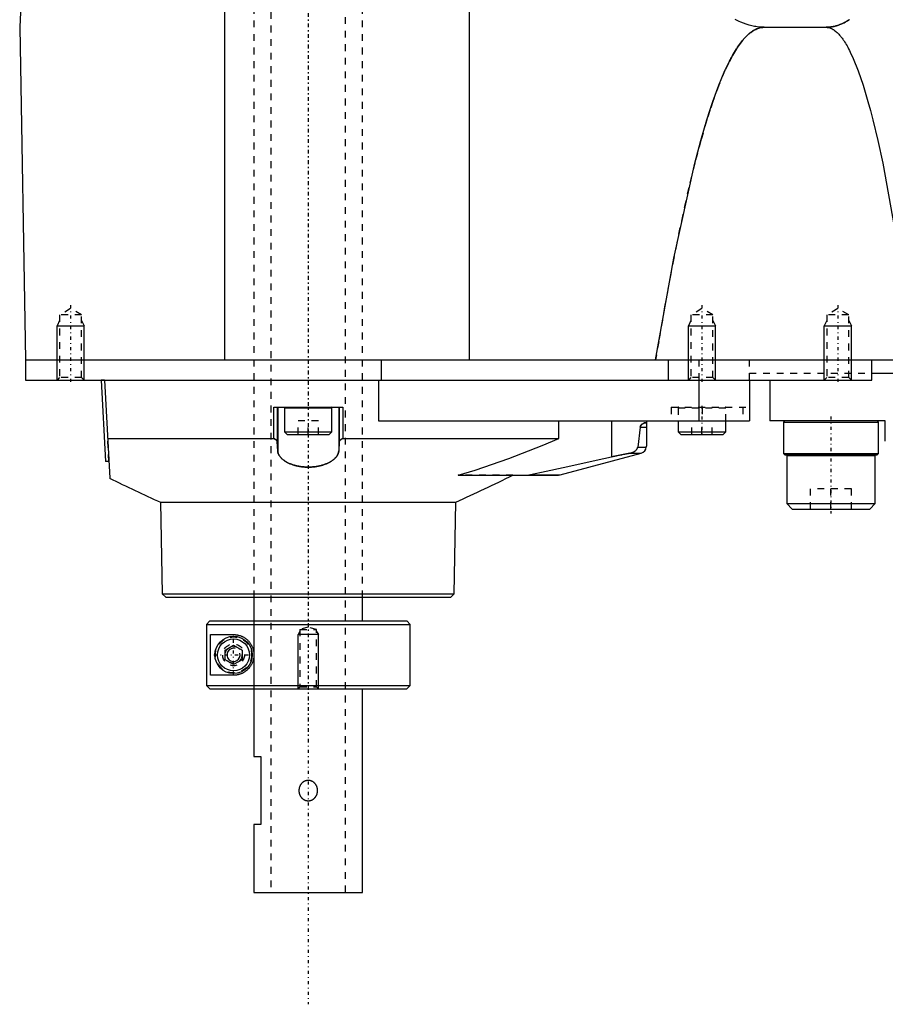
# Model space of a CAD drawing. Extents: x -392 to 171, y -1 to 595.
# Tile 1 of 5: x -392 to -265, y 108 to 253. Entities that reach past the tile are written whole.
import ezdxf

# ---------------------------------------------------------------- set-up
doc = ezdxf.new("R2010")
doc.units = 0
doc.linetypes.add('CENTER', pattern=[1.5, 0.45, -0.5, 0.05, -0.5])
doc.linetypes.add('DASHED', pattern=[2, 1, -1])
for name, color, linetype in [('AM_0', 7, 'CONTINUOUS'), ('AM_10', 7, 'CONTINUOUS'), ('AM_3', 7, 'DASHED'), ('AM_7', 7, 'CENTER')]:
    doc.layers.add(name, color=color, linetype=linetype)

msp = doc.modelspace()

# ---------------------------------------------------------------- linework, layer by layer
at = {"layer": 'AM_0', "color": 7, "linetype": 'CONTINUOUS'}
for p, q in [((-326.23, 202.5), (-326.23, 373.93)), ((-362.3, 202.5), (-362.3, 343.66)), ((-389.28, 312.91), (-392.5, 251.5)), ((-392.5, 251.5), (-391.64, 202.5)), ((-282.83, 251.5), (-273.73, 251.5)), ((-391.64, 202.5), (-391.64, 199.5)), ((-391.64, 202.5), (-169, 202.5)), ((-339.22, 199.5), (-339.22, 202.5)), ((-297, 202.5), (-297, 199.5)), ((-267, 199.5), (-267, 202.5)), ((-267, 200.5), (-263.7, 200.5)), ((-391.64, 199.5), (-267, 199.5)), ((-383, 199.5), (-383.01, 199.51)), ((-380, 199.5), (-380.5, 199.47)), ((-380.5, 199.47), (-379.87, 187.49)), ((-380, 199.5), (-379.24, 185.05)), ((-339.65, 199.5), (-339.65, 193.5)), ((-292.45, 199.5), (-292.45, 193.5)), ((-285, 199.5), (-285, 193.5)), ((-282, 199.5), (-282, 193.5)), ((-355.09, 190.89), (-355.09, 195.5)), ((-355.09, 195.5), (-344.91, 195.5)), ((-354.57, 195.5), (-354.57, 190.4)), ((-354.5, 195.5), (-354.5, 189.07)), ((-353.5, 195.4), (-353.5, 191.9)), ((-353.5, 195.4), (-346.5, 195.4)), ((-346.5, 191.9), (-346.5, 195.4)), ((-345.5, 195.5), (-345.5, 189.07)), ((-345.43, 195.5), (-345.43, 190.4)), ((-344.91, 195.5), (-344.91, 190.89)), ((-339.65, 193.5), (-285, 193.5)), ((-313.1, 190.89), (-313.1, 193.5)), ((-305.34, 193.5), (-305.34, 188.2)), ((-300.19, 193.5), (-300.19, 189.77)), ((-295.5, 193.5), (-295.5, 191.9)), ((-288.5, 191.9), (-288.5, 193.5)), ((-265, 193.5), (-282, 193.5)), ((-279.8, 193.5), (-280, 193.3)), ((-280, 193.3), (-280, 188.7)), ((-280, 193.3), (-266, 193.3)), ((-266, 193.3), (-266.2, 193.5)), ((-266, 188.7), (-266, 193.3)), ((-265, 190.5), (-265, 193.5)), ((-353.5, 191.9), (-353.1, 191.5)), ((-353.5, 191.9), (-346.5, 191.9)), ((-346.9, 191.5), (-346.5, 191.9)), ((-301.1, 192.57), (-301.47, 189.63)), ((-301.1, 192.57), (-300.19, 192.57)), ((-295.5, 191.9), (-295.1, 191.5)), ((-295.5, 191.9), (-288.5, 191.9)), ((-288.9, 191.5), (-288.5, 191.9)), ((-379.55, 190.89), (-355.09, 190.89)), ((-354.5, 189.07), (-354.57, 190.4)), ((-353.1, 191.5), (-346.9, 191.5)), ((-345.43, 190.4), (-345.5, 189.07)), ((-344.91, 190.89), (-313.1, 190.89)), ((-295.1, 191.5), (-288.9, 191.5)), ((-312.87, 185.54), (-300.94, 188.73)), ((-302.63, 188.73), (-305.34, 188.2)), ((-302.63, 188.73), (-300.94, 188.73)), ((-301.47, 189.63), (-300.2, 189.63)), ((-300.2, 189.63), (-300.19, 189.77)), ((-280, 188.7), (-279.8, 188.5)), ((-280, 188.7), (-266, 188.7)), ((-266.2, 188.5), (-266, 188.7)), ((-379.37, 187.52), (-379.87, 187.49)), ((-279.8, 188.5), (-266.2, 188.5)), ((-279.4, 188.5), (-279.5, 188.4)), ((-279.5, 188.4), (-279.5, 181.3)), ((-279.5, 188.4), (-266.5, 188.4)), ((-266.5, 188.4), (-266.6, 188.5)), ((-266.5, 181.3), (-266.5, 188.4)), ((-327.92, 185.5), (-313.13, 185.5)), ((-317.83, 185.5), (-317.5, 185.54)), ((-317.5, 185.54), (-312.87, 185.54)), ((-313.13, 185.5), (-312.87, 185.54)), ((-371.74, 181.5), (-371.51, 168)), ((-371.74, 181.5), (-328.26, 181.5)), ((-328.49, 168), (-328.26, 181.5)), ((-279.5, 181.3), (-278.7, 180.5)), ((-279.5, 181.3), (-266.5, 181.3)), ((-278.7, 180.5), (-267.3, 180.5)), ((-267.3, 180.5), (-266.5, 181.3)), ((-371.51, 168), (-371, 167.5)), ((-371.51, 168), (-328.49, 168)), ((-371, 167.5), (-329, 167.5)), ((-358, 167.5), (-358, 164)), ((-342, 164), (-342, 167.5)), ((-329, 167.5), (-328.49, 168)), ((-364.48, 164), (-364.98, 163.5)), ((-364.48, 164), (-335.5, 164)), ((-335, 163.5), (-335.5, 164)), ((-364.98, 163.5), (-335, 163.5)), ((-364.98, 163.5), (-364.98, 154.5)), ((-335, 154.5), (-335, 163.5)), ((-364.39, 162), (-361, 162)), ((-364.39, 156), (-364.39, 162)), ((-362.25, 159.72), (-361, 160.44)), ((-362.25, 158.28), (-362.25, 159.72)), ((-361, 160.44), (-359.75, 159.72)), ((-359.75, 159.72), (-359.75, 158.28)), ((-361, 157.56), (-362.25, 158.28)), ((-359.75, 158.28), (-361, 157.56)), ((-361, 156), (-364.39, 156)), ((-364.98, 154.5), (-335, 154.5)), ((-364.48, 154), (-364.98, 154.5)), ((-364.48, 154), (-335.5, 154)), ((-358, 154), (-358, 144)), ((-342, 124), (-342, 154)), ((-335.5, 154), (-335, 154.5)), ((-358, 144), (-357, 144)), ((-357, 144), (-357, 134)), ((-358, 134), (-358, 124)), ((-357, 134), (-358, 134)), ((-358, 124), (-342, 124))]:
    msp.add_line(p, q, dxfattribs=at)
for points in [[(-282.83, 251.5, 0), (-283.03, 251.5, 0), (-283.44, 251.52, 0), (-283.85, 251.57, 0), (-284.05, 251.6, 0), (-284.26, 251.63, 0), (-284.66, 251.71, 0), (-285.07, 251.82, 0), (-285.48, 251.95, 0), (-285.89, 252.09, 0), (-286.3, 252.26, 0), (-286.5, 252.36, 0), (-286.7, 252.45, 0), (-287.11, 252.67, 0)], [(-270.25, 252.66, 0), (-270.33, 252.6, 0), (-270.41, 252.55, 0), (-270.58, 252.45, 0), (-270.74, 252.36, 0), (-270.82, 252.31, 0), (-270.9, 252.27, 0), (-271.06, 252.18, 0), (-271.22, 252.1, 0), (-271.3, 252.06, 0), (-271.38, 252.03, 0), (-271.55, 251.96, 0), (-271.71, 251.89, 0), (-271.87, 251.83, 0), (-272.03, 251.78, 0), (-272.19, 251.73, 0), (-272.27, 251.7, 0), (-272.36, 251.68, 0), (-272.52, 251.64, 0), (-272.68, 251.61, 0), (-272.84, 251.58, 0), (-273, 251.55, 0), (-273.16, 251.53, 0), (-273.24, 251.52, 0), (-273.33, 251.52, 0), (-273.49, 251.51, 0), (-273.65, 251.5, 0), (-273.73, 251.5, 0)], [(-298.83, 202.5, 0), (-296.17, 217.46, 0), (-293.06, 231.49, 0), (-292.17, 234.82, 0), (-291.28, 237.84, 0), (-290.84, 239.24, 0), (-290.39, 240.57, 0), (-289.51, 242.99, 0), (-288.62, 245.11, 0), (-288.1, 246.2, 0), (-287.95, 246.5, 0), (-287.8, 246.78, 0), (-287.73, 246.92, 0), (-287.65, 247.06, 0), (-287.5, 247.33, 0), (-287.36, 247.59, 0), (-287.21, 247.84, 0), (-287.06, 248.08, 0), (-286.91, 248.32, 0), (-286.84, 248.43, 0), (-286.76, 248.55, 0), (-286.61, 248.77, 0), (-286.47, 248.98, 0), (-286.32, 249.18, 0), (-286.17, 249.37, 0), (-286.02, 249.56, 0), (-285.95, 249.65, 0), (-285.87, 249.73, 0), (-285.72, 249.9, 0), (-285.58, 250.06, 0), (-285.5, 250.14, 0), (-285.43, 250.21, 0), (-285.28, 250.36, 0), (-285.13, 250.49, 0), (-285.06, 250.55, 0), (-284.98, 250.62, 0), (-284.83, 250.73, 0), (-284.68, 250.84, 0), (-284.54, 250.94, 0), (-284.39, 251.04, 0), (-284.24, 251.12, 0), (-284.17, 251.16, 0), (-284.09, 251.2, 0), (-283.94, 251.26, 0), (-283.79, 251.32, 0), (-283.65, 251.37, 0), (-283.5, 251.41, 0), (-283.35, 251.45, 0), (-283.28, 251.46, 0), (-283.2, 251.47, 0), (-283.05, 251.49, 0), (-282.9, 251.5, 0), (-282.83, 251.5, 0)], [(-273.73, 251.5, 0), (-273.67, 251.5, 0), (-273.55, 251.49, 0), (-273.43, 251.47, 0), (-273.37, 251.46, 0), (-273.31, 251.45, 0), (-273.19, 251.41, 0), (-273.06, 251.37, 0), (-272.94, 251.32, 0), (-272.82, 251.26, 0), (-272.7, 251.2, 0), (-272.64, 251.16, 0), (-272.58, 251.12, 0), (-272.46, 251.04, 0), (-272.34, 250.94, 0), (-272.22, 250.84, 0), (-272.1, 250.73, 0), (-271.97, 250.62, 0), (-271.91, 250.55, 0), (-271.85, 250.49, 0), (-271.73, 250.35, 0), (-271.61, 250.21, 0), (-271.55, 250.14, 0), (-271.49, 250.06, 0), (-271.37, 249.9, 0), (-271.25, 249.73, 0), (-271.19, 249.64, 0), (-271.13, 249.56, 0), (-271.01, 249.37, 0), (-270.88, 249.18, 0), (-270.76, 248.97, 0), (-270.64, 248.76, 0), (-270.52, 248.55, 0), (-270.46, 248.43, 0), (-270.4, 248.32, 0), (-270.28, 248.08, 0), (-270.16, 247.84, 0), (-269.73, 246.92, 0), (-269.01, 245.1, 0), (-268.28, 242.98, 0), (-267.56, 240.56, 0), (-267.2, 239.24, 0), (-266.83, 237.84, 0), (-266.11, 234.81, 0), (-265.38, 231.48, 0), (-262.85, 217.46, 0)], [(-301.1, 192.57, 0), (-301.1, 192.57, 0), (-301.1, 192.58, 0), (-301.1, 192.58, 0), (-301.1, 192.58, 0), (-301.1, 192.58, 0), (-301.1, 192.59, 0), (-301.1, 192.59, 0), (-301.1, 192.59, 0), (-301.09, 192.6, 0), (-301.09, 192.6, 0), (-301.09, 192.6, 0), (-301.09, 192.6, 0), (-301.09, 192.61, 0), (-301.09, 192.61, 0), (-301.09, 192.61, 0), (-301.09, 192.62, 0), (-301.09, 192.62, 0), (-301.09, 192.62, 0), (-301.09, 192.62, 0), (-301.09, 192.63, 0), (-301.09, 192.63, 0), (-301.09, 192.63, 0), (-301.08, 192.64, 0), (-301.08, 192.66, 0), (-301.07, 192.68, 0), (-301.07, 192.7, 0), (-301.06, 192.71, 0), (-301.05, 192.73, 0), (-301.05, 192.74, 0), (-301.05, 192.74, 0), (-301.04, 192.76, 0), (-301.03, 192.77, 0), (-301.02, 192.79, 0), (-301.01, 192.8, 0), (-301.01, 192.81, 0), (-301, 192.82, 0), (-301, 192.83, 0), (-300.99, 192.84, 0), (-300.98, 192.85, 0), (-300.97, 192.86, 0), (-300.97, 192.86, 0), (-300.96, 192.88, 0), (-300.95, 192.89, 0), (-300.94, 192.9, 0), (-300.94, 192.9, 0), (-300.93, 192.91, 0), (-300.92, 192.93, 0), (-300.91, 192.94, 0), (-300.9, 192.95, 0), (-300.88, 192.96, 0), (-300.88, 192.96, 0), (-300.87, 192.97, 0), (-300.86, 192.98, 0), (-300.85, 192.99, 0), (-300.8, 193.03, 0), (-300.72, 193.08, 0), (-300.64, 193.12, 0), (-300.56, 193.16, 0), (-300.53, 193.17, 0), (-300.49, 193.19, 0), (-300.42, 193.2, 0), (-300.37, 193.22, 0), (-300.32, 193.22, 0), (-300.28, 193.22, 0), (-300.24, 193.21, 0), (-300.23, 193.2, 0), (-300.22, 193.19, 0), (-300.2, 193.17, 0), (-300.19, 193.13, 0), (-300.19, 193.11, 0)], [(-354.57, 190.4, 0), (-354.57, 190.42, 0), (-354.58, 190.45, 0), (-354.58, 190.48, 0), (-354.59, 190.49, 0), (-354.6, 190.51, 0), (-354.61, 190.54, 0), (-354.63, 190.57, 0), (-354.65, 190.6, 0), (-354.67, 190.63, 0), (-354.7, 190.66, 0), (-354.71, 190.67, 0), (-354.73, 190.69, 0), (-354.76, 190.71, 0), (-354.8, 190.74, 0), (-354.83, 190.77, 0), (-354.87, 190.79, 0), (-354.92, 190.82, 0), (-354.94, 190.83, 0), (-354.97, 190.84, 0), (-355.01, 190.86, 0), (-355.07, 190.88, 0), (-355.09, 190.89, 0)], [(-344.91, 190.89, 0), (-344.93, 190.88, 0), (-344.99, 190.86, 0), (-345.04, 190.84, 0), (-345.06, 190.83, 0), (-345.08, 190.82, 0), (-345.12, 190.79, 0), (-345.17, 190.77, 0), (-345.2, 190.74, 0), (-345.24, 190.71, 0), (-345.27, 190.69, 0), (-345.29, 190.67, 0), (-345.3, 190.66, 0), (-345.33, 190.63, 0), (-345.35, 190.6, 0), (-345.37, 190.57, 0), (-345.39, 190.54, 0), (-345.4, 190.51, 0), (-345.41, 190.49, 0), (-345.42, 190.48, 0), (-345.42, 190.45, 0), (-345.43, 190.42, 0), (-345.43, 190.4, 0)], [(-327.92, 185.5, 0), (-325.41, 186.24, 0), (-320.43, 187.93, 0), (-315.52, 189.86, 0), (-313.1, 190.89, 0)], [(-345.5, 189.07, 0), (-345.5, 189.03, 0), (-345.51, 188.97, 0), (-345.52, 188.91, 0), (-345.53, 188.87, 0), (-345.53, 188.84, 0), (-345.55, 188.78, 0), (-345.57, 188.71, 0), (-345.59, 188.65, 0), (-345.62, 188.59, 0), (-345.65, 188.52, 0), (-345.67, 188.49, 0), (-345.68, 188.46, 0), (-345.72, 188.4, 0), (-345.76, 188.33, 0), (-345.8, 188.27, 0), (-345.85, 188.21, 0), (-345.9, 188.15, 0), (-345.92, 188.12, 0), (-345.95, 188.09, 0), (-346.01, 188.03, 0), (-346.06, 187.97, 0), (-346.09, 187.94, 0), (-346.13, 187.91, 0), (-346.19, 187.85, 0), (-346.26, 187.79, 0), (-346.29, 187.77, 0), (-346.33, 187.74, 0), (-346.4, 187.68, 0), (-346.48, 187.63, 0), (-346.56, 187.57, 0), (-346.65, 187.52, 0), (-346.73, 187.47, 0), (-346.78, 187.44, 0), (-346.82, 187.42, 0), (-346.91, 187.37, 0), (-347.01, 187.32, 0), (-347.1, 187.27, 0), (-347.21, 187.22, 0), (-347.31, 187.18, 0), (-347.36, 187.16, 0), (-347.41, 187.14, 0), (-347.52, 187.09, 0), (-347.63, 187.05, 0), (-347.75, 187.02, 0), (-347.86, 186.98, 0), (-347.98, 186.95, 0), (-348.04, 186.93, 0), (-348.1, 186.91, 0), (-348.22, 186.88, 0), (-348.34, 186.85, 0), (-348.47, 186.83, 0), (-348.6, 186.8, 0), (-348.72, 186.78, 0), (-348.79, 186.77, 0), (-348.85, 186.76, 0), (-348.99, 186.74, 0), (-349.12, 186.72, 0), (-349.25, 186.71, 0), (-349.39, 186.7, 0), (-349.52, 186.69, 0), (-349.59, 186.68, 0), (-349.66, 186.68, 0), (-349.79, 186.67, 0), (-349.93, 186.67, 0), (-350, 186.67, 0), (-350.07, 186.67, 0), (-350.2, 186.67, 0), (-350.34, 186.68, 0), (-350.41, 186.68, 0), (-350.48, 186.69, 0), (-350.61, 186.7, 0), (-350.75, 186.71, 0), (-350.88, 186.72, 0), (-351.01, 186.74, 0), (-351.15, 186.76, 0), (-351.21, 186.77, 0), (-351.28, 186.78, 0), (-351.4, 186.8, 0), (-351.53, 186.82, 0), (-351.66, 186.85, 0), (-351.78, 186.88, 0), (-351.9, 186.91, 0), (-351.96, 186.93, 0), (-352.02, 186.95, 0), (-352.14, 186.98, 0), (-352.25, 187.02, 0), (-352.37, 187.05, 0), (-352.48, 187.09, 0), (-352.59, 187.14, 0), (-352.64, 187.16, 0), (-352.69, 187.18, 0), (-352.79, 187.22, 0), (-352.89, 187.27, 0), (-352.99, 187.32, 0), (-353.09, 187.37, 0), (-353.18, 187.42, 0), (-353.22, 187.44, 0), (-353.27, 187.47, 0), (-353.35, 187.52, 0), (-353.44, 187.57, 0), (-353.52, 187.63, 0), (-353.6, 187.68, 0), (-353.67, 187.74, 0), (-353.71, 187.77, 0), (-353.74, 187.79, 0), (-353.81, 187.85, 0), (-353.87, 187.91, 0), (-353.91, 187.94, 0), (-353.94, 187.97, 0), (-353.99, 188.03, 0), (-354.05, 188.09, 0), (-354.08, 188.12, 0), (-354.1, 188.15, 0), (-354.15, 188.21, 0), (-354.2, 188.27, 0), (-354.24, 188.33, 0), (-354.28, 188.4, 0), (-354.32, 188.46, 0), (-354.33, 188.49, 0), (-354.35, 188.52, 0), (-354.38, 188.59, 0), (-354.41, 188.65, 0), (-354.43, 188.71, 0), (-354.45, 188.78, 0), (-354.47, 188.84, 0), (-354.47, 188.87, 0), (-354.48, 188.91, 0), (-354.49, 188.97, 0), (-354.5, 189.03, 0), (-354.5, 189.07, 0)], [(-302.63, 188.73, 0), (-302.58, 188.74, 0), (-302.47, 188.77, 0), (-302.37, 188.8, 0), (-302.32, 188.81, 0), (-302.27, 188.83, 0), (-302.18, 188.87, 0), (-302.1, 188.91, 0), (-302.01, 188.95, 0), (-301.94, 189, 0), (-301.87, 189.04, 0), (-301.83, 189.07, 0), (-301.8, 189.09, 0), (-301.74, 189.15, 0), (-301.69, 189.2, 0), (-301.64, 189.26, 0), (-301.61, 189.29, 0), (-301.6, 189.3, 0), (-301.6, 189.31, 0), (-301.59, 189.31, 0), (-301.59, 189.32, 0), (-301.58, 189.33, 0), (-301.58, 189.34, 0), (-301.57, 189.35, 0), (-301.56, 189.36, 0), (-301.56, 189.37, 0), (-301.55, 189.37, 0), (-301.55, 189.38, 0), (-301.55, 189.39, 0), (-301.54, 189.4, 0), (-301.54, 189.4, 0), (-301.54, 189.41, 0), (-301.53, 189.42, 0), (-301.52, 189.43, 0), (-301.52, 189.44, 0), (-301.52, 189.44, 0), (-301.51, 189.45, 0), (-301.51, 189.47, 0), (-301.5, 189.48, 0), (-301.5, 189.49, 0), (-301.5, 189.5, 0), (-301.49, 189.51, 0), (-301.49, 189.51, 0), (-301.49, 189.53, 0), (-301.48, 189.54, 0), (-301.48, 189.55, 0), (-301.48, 189.57, 0), (-301.47, 189.58, 0), (-301.47, 189.59, 0), (-301.47, 189.59, 0), (-301.47, 189.61, 0), (-301.47, 189.62, 0), (-301.47, 189.63, 0)], [(-317.5, 185.54, 0), (-315.65, 185.91, 0), (-311.77, 186.75, 0), (-307.57, 187.69, 0), (-305.34, 188.2, 0)], [(-361, 162, 0), (-360.97, 162, 0), (-360.9, 162, 0), (-360.83, 162, 0), (-360.8, 161.99, 0), (-360.76, 161.99, 0), (-360.69, 161.98, 0), (-360.62, 161.98, 0), (-360.55, 161.97, 0), (-360.47, 161.95, 0), (-360.4, 161.94, 0), (-360.36, 161.93, 0), (-360.33, 161.92, 0), (-360.25, 161.91, 0), (-360.18, 161.88, 0), (-360.1, 161.86, 0), (-360.03, 161.84, 0), (-359.95, 161.81, 0), (-359.92, 161.8, 0), (-359.88, 161.78, 0), (-359.8, 161.75, 0), (-359.73, 161.72, 0), (-359.69, 161.7, 0), (-359.65, 161.68, 0), (-359.58, 161.64, 0), (-359.51, 161.6, 0), (-359.47, 161.58, 0), (-359.44, 161.56, 0), (-359.36, 161.51, 0), (-359.29, 161.47, 0), (-359.22, 161.42, 0), (-359.16, 161.37, 0), (-359.09, 161.31, 0), (-359.06, 161.28, 0), (-359.02, 161.26, 0), (-358.96, 161.2, 0), (-358.89, 161.14, 0), (-358.83, 161.07, 0), (-358.77, 161.01, 0), (-358.71, 160.94, 0), (-358.69, 160.91, 0), (-358.66, 160.87, 0), (-358.6, 160.8, 0), (-358.55, 160.73, 0), (-358.49, 160.65, 0), (-358.44, 160.57, 0), (-358.39, 160.48, 0), (-358.37, 160.44, 0), (-358.34, 160.4, 0), (-358.3, 160.31, 0), (-358.26, 160.22, 0), (-358.22, 160.13, 0), (-358.18, 160.03, 0), (-358.15, 159.94, 0), (-358.13, 159.89, 0), (-358.12, 159.84, 0), (-358.09, 159.74, 0), (-358.07, 159.64, 0), (-358.05, 159.55, 0), (-358.03, 159.45, 0), (-358.02, 159.35, 0), (-358.01, 159.3, 0), (-358.01, 159.25, 0), (-358, 159.15, 0), (-358, 159.05, 0), (-358, 159, 0), (-358, 158.95, 0), (-358, 158.85, 0), (-358.01, 158.75, 0), (-358.01, 158.7, 0), (-358.02, 158.65, 0), (-358.03, 158.55, 0), (-358.05, 158.45, 0), (-358.07, 158.36, 0), (-358.09, 158.26, 0), (-358.12, 158.16, 0), (-358.13, 158.11, 0), (-358.15, 158.06, 0), (-358.18, 157.97, 0), (-358.22, 157.87, 0), (-358.26, 157.78, 0), (-358.3, 157.69, 0), (-358.34, 157.6, 0), (-358.37, 157.56, 0), (-358.39, 157.52, 0), (-358.44, 157.43, 0), (-358.49, 157.35, 0), (-358.55, 157.27, 0), (-358.6, 157.2, 0), (-358.66, 157.13, 0), (-358.69, 157.09, 0), (-358.71, 157.06, 0), (-358.77, 156.99, 0), (-358.83, 156.93, 0), (-358.89, 156.86, 0), (-358.96, 156.8, 0), (-359.02, 156.74, 0), (-359.06, 156.72, 0), (-359.09, 156.69, 0), (-359.16, 156.63, 0), (-359.22, 156.58, 0), (-359.29, 156.53, 0), (-359.36, 156.49, 0), (-359.44, 156.44, 0), (-359.47, 156.42, 0), (-359.51, 156.4, 0), (-359.58, 156.36, 0), (-359.65, 156.32, 0), (-359.69, 156.3, 0), (-359.73, 156.28, 0), (-359.8, 156.25, 0), (-359.88, 156.22, 0), (-359.92, 156.2, 0), (-359.95, 156.19, 0), (-360.03, 156.16, 0), (-360.1, 156.14, 0), (-360.18, 156.12, 0), (-360.25, 156.09, 0), (-360.33, 156.08, 0), (-360.36, 156.07, 0), (-360.4, 156.06, 0), (-360.47, 156.05, 0), (-360.55, 156.03, 0), (-360.62, 156.02, 0), (-360.69, 156.02, 0), (-360.76, 156.01, 0), (-360.8, 156.01, 0), (-360.83, 156, 0), (-360.9, 156, 0), (-360.97, 156, 0), (-361, 156, 0)]]:
    msp.add_polyline3d(points, dxfattribs=at)
for radius in [2.75, 2.35]:
    msp.add_circle((-361, 159), radius, dxfattribs=at)
for centre, radius, start, end in [((-353.4, 195.4), 0.1, 90, 180), ((-346.6, 195.4), 0.1, 0, 90), ((-301.2, 189.7), 1, 285, 356.0132), ((-244.95, 459.03), 305.13, 243.8873, 245.4452), ((-455.06, 459.03), 305.13, 294.5548, 296.3039)]:
    msp.add_arc(centre, radius, start, end, dxfattribs=at)
at = {"layer": 'AM_10', "color": 7, "linetype": 'CONTINUOUS'}
for p, q in [((-386.62, 208.3), (-387, 207.5)), ((-383.38, 208.3), (-383, 207.5)), ((-293.62, 208.3), (-294, 207.5)), ((-290.38, 208.3), (-290, 207.5)), ((-273.62, 208.3), (-274, 207.5)), ((-270.38, 208.3), (-270, 207.5)), ((-387, 199.5), (-387, 207.5)), ((-387, 207.5), (-383, 207.5)), ((-383, 199.5), (-383, 207.5)), ((-294, 199.5), (-294, 207.5)), ((-294, 207.5), (-290, 207.5)), ((-290, 199.5), (-290, 207.5)), ((-274, 199.5), (-274, 207.5)), ((-274, 207.5), (-270, 207.5)), ((-270, 199.5), (-270, 207.5)), ((-351.23, 162.47), (-351.5, 162)), ((-348.5, 162), (-351.5, 162)), ((-351.5, 154), (-351.5, 162)), ((-348.77, 162.47), (-348.5, 162)), ((-348.5, 154), (-348.5, 162))]:
    msp.add_line(p, q, dxfattribs=at)
msp.add_arc((-361, 159), 0.974, 75, 15, dxfattribs=at)
at = {"layer": 'AM_3', "color": 6, "linetype": 'DASHED'}
for p, q in [((-355.5, 453.75), (-355.5, 124)), ((-344.5, 124), (-344.5, 453.75)), ((-358, 394.5), (-358, 167.5)), ((-342, 167.5), (-342, 394.5)), ((-385, 210.04), (-386.62, 209.1)), ((-386.62, 209.1), (-386.62, 199.88)), ((-383.38, 209.1), (-386.62, 209.1)), ((-383.38, 209.1), (-385, 210.04)), ((-383.38, 199.88), (-383.38, 209.1)), ((-292, 210.04), (-293.62, 209.1)), ((-293.62, 209.1), (-293.62, 199.88)), ((-290.38, 209.1), (-293.62, 209.1)), ((-290.38, 209.1), (-292, 210.04)), ((-290.38, 199.88), (-290.38, 209.1)), ((-272, 210.04), (-273.62, 209.1)), ((-273.62, 209.1), (-273.62, 199.88)), ((-270.38, 209.1), (-273.62, 209.1)), ((-270.38, 209.1), (-272, 210.04)), ((-270.38, 199.88), (-270.38, 209.1)), ((-292.41, 199.5), (-292.41, 202.5)), ((-285, 199.5), (-285, 202.5)), ((-285, 200.5), (-267, 200.5)), ((-386.62, 199.88), (-387, 199.5)), ((-383.38, 199.88), (-386.62, 199.88)), ((-383.01, 199.51), (-383.38, 199.88)), ((-293.62, 199.88), (-294, 199.5)), ((-290.38, 199.88), (-293.62, 199.88)), ((-290, 199.5), (-290.38, 199.88)), ((-273.62, 199.88), (-274, 199.5)), ((-270.38, 199.88), (-273.62, 199.88)), ((-270, 199.5), (-270.38, 199.88)), ((-296.54, 195.5), (-296.54, 193.5)), ((-296.54, 195.5), (-285, 195.5)), ((-295.5, 195.4), (-295.5, 193.5)), ((-295.5, 195.4), (-288.5, 195.4)), ((-291.99, 195.5), (-291.99, 193.5)), ((-288.5, 193.5), (-288.5, 195.4)), ((-286, 195.5), (-286, 193.5)), ((-351.5, 191.5), (-351.5, 193.5)), ((-348.5, 193.5), (-351.5, 193.5)), ((-350, 191.5), (-350, 193.5)), ((-348.5, 191.5), (-348.5, 193.5)), ((-293.5, 191.5), (-293.5, 193.5)), ((-292, 191.5), (-292, 193.5)), ((-290.5, 191.5), (-290.5, 193.5)), ((-379.37, 187.52), (-379.55, 190.89)), ((-319.84, 185.5), (-327.92, 185.5)), ((-276, 180.5), (-276, 183.5)), ((-270, 183.5), (-276, 183.5)), ((-273, 180.5), (-273, 183.5)), ((-270, 180.5), (-270, 183.5)), ((-358, 164), (-358, 154)), ((-357.96, 154), (-357.96, 164)), ((-350, 163.08), (-351.23, 162.75)), ((-351.23, 162.75), (-351.23, 154.27)), ((-351.23, 162.75), (-348.77, 162.75)), ((-348.77, 162.75), (-350, 163.08)), ((-348.77, 154.27), (-348.77, 162.75)), ((-351.23, 154.27), (-351.5, 154)), ((-351.23, 154.27), (-348.77, 154.27)), ((-348.5, 154), (-348.77, 154.27))]:
    msp.add_line(p, q, dxfattribs=at)
for points in [[(-273.73, 251.5, 0), (-273.65, 251.5, 0), (-273.49, 251.51, 0), (-273.33, 251.52, 0), (-273.24, 251.52, 0), (-273.16, 251.53, 0), (-273, 251.55, 0), (-272.84, 251.58, 0), (-272.68, 251.61, 0), (-272.52, 251.64, 0), (-272.36, 251.68, 0), (-272.27, 251.7, 0), (-272.19, 251.73, 0), (-272.03, 251.78, 0), (-271.87, 251.83, 0), (-271.71, 251.89, 0), (-271.55, 251.96, 0), (-271.38, 252.03, 0), (-271.3, 252.06, 0), (-271.22, 252.1, 0), (-271.06, 252.18, 0), (-270.9, 252.27, 0), (-270.82, 252.31, 0), (-270.74, 252.36, 0), (-270.58, 252.45, 0), (-270.41, 252.55, 0), (-270.33, 252.6, 0), (-270.25, 252.66, 0)], [(-282.83, 251.5, 0), (-282.9, 251.5, 0), (-283.05, 251.49, 0), (-283.2, 251.47, 0), (-283.28, 251.46, 0), (-283.35, 251.45, 0), (-283.5, 251.41, 0), (-283.65, 251.37, 0), (-283.79, 251.32, 0), (-283.94, 251.26, 0), (-284.09, 251.2, 0), (-284.17, 251.16, 0), (-284.24, 251.12, 0), (-284.39, 251.04, 0), (-284.54, 250.94, 0), (-284.68, 250.84, 0), (-284.83, 250.73, 0), (-284.98, 250.62, 0), (-285.06, 250.55, 0), (-285.13, 250.49, 0), (-285.28, 250.36, 0), (-285.43, 250.21, 0), (-285.5, 250.14, 0), (-285.58, 250.06, 0), (-285.72, 249.9, 0), (-285.87, 249.73, 0), (-285.95, 249.65, 0), (-286.02, 249.56, 0), (-286.17, 249.37, 0), (-286.32, 249.18, 0), (-286.47, 248.98, 0), (-286.61, 248.77, 0), (-286.76, 248.55, 0), (-286.84, 248.43, 0), (-286.91, 248.32, 0), (-287.06, 248.08, 0), (-287.21, 247.84, 0), (-287.36, 247.59, 0), (-287.5, 247.33, 0), (-287.65, 247.06, 0), (-287.73, 246.92, 0), (-287.8, 246.78, 0), (-287.95, 246.5, 0), (-288.1, 246.2, 0), (-288.62, 245.11, 0), (-289.51, 242.99, 0), (-290.39, 240.57, 0), (-290.84, 239.24, 0), (-291.28, 237.84, 0), (-292.17, 234.82, 0), (-293.06, 231.49, 0), (-293.95, 227.86, 0), (-294.84, 223.93, 0), (-295.72, 219.69, 0), (-296.17, 217.46, 0), (-296.61, 215.16, 0), (-297.5, 210.32, 0), (-298.38, 205.18, 0), (-298.83, 202.5, 0)], [(-300.19, 193.11, 0), (-300.19, 193.13, 0), (-300.2, 193.16, 0), (-300.21, 193.19, 0), (-300.22, 193.2, 0), (-300.23, 193.2, 0), (-300.26, 193.21, 0), (-300.3, 193.22, 0), (-300.34, 193.22, 0), (-300.39, 193.21, 0), (-300.44, 193.2, 0), (-300.47, 193.19, 0), (-300.5, 193.18, 0), (-300.57, 193.16, 0), (-300.65, 193.12, 0), (-300.72, 193.08, 0), (-300.8, 193.03, 0), (-300.84, 193, 0), (-300.85, 192.99, 0), (-300.87, 192.98, 0), (-300.87, 192.97, 0), (-300.88, 192.97, 0), (-300.89, 192.96, 0), (-300.9, 192.94, 0), (-300.9, 192.94, 0), (-300.91, 192.93, 0), (-300.92, 192.92, 0), (-300.93, 192.91, 0), (-300.94, 192.91, 0), (-300.94, 192.9, 0), (-300.95, 192.89, 0), (-300.96, 192.87, 0), (-300.98, 192.86, 0), (-300.99, 192.84, 0), (-301, 192.82, 0), (-301.01, 192.81, 0), (-301.01, 192.8, 0), (-301.03, 192.78, 0), (-301.04, 192.76, 0), (-301.05, 192.73, 0), (-301.06, 192.72, 0), (-301.06, 192.72, 0), (-301.06, 192.71, 0), (-301.06, 192.71, 0), (-301.06, 192.71, 0), (-301.06, 192.7, 0), (-301.07, 192.7, 0), (-301.07, 192.69, 0), (-301.07, 192.69, 0), (-301.07, 192.68, 0), (-301.07, 192.68, 0), (-301.07, 192.68, 0), (-301.07, 192.67, 0), (-301.08, 192.67, 0), (-301.08, 192.67, 0), (-301.08, 192.66, 0), (-301.08, 192.66, 0), (-301.08, 192.65, 0), (-301.08, 192.65, 0), (-301.08, 192.65, 0), (-301.08, 192.64, 0), (-301.09, 192.64, 0), (-301.09, 192.63, 0), (-301.09, 192.63, 0), (-301.09, 192.62, 0), (-301.09, 192.62, 0), (-301.09, 192.62, 0), (-301.09, 192.61, 0), (-301.09, 192.61, 0), (-301.09, 192.6, 0), (-301.09, 192.6, 0), (-301.1, 192.59, 0), (-301.1, 192.59, 0), (-301.1, 192.58, 0), (-301.1, 192.58, 0), (-301.1, 192.57, 0), (-301.1, 192.57, 0)], [(-355.09, 190.89, 0), (-355.07, 190.88, 0), (-355.01, 190.86, 0), (-354.97, 190.84, 0), (-354.94, 190.83, 0), (-354.92, 190.82, 0), (-354.88, 190.79, 0), (-354.83, 190.77, 0), (-354.8, 190.74, 0), (-354.76, 190.71, 0), (-354.73, 190.69, 0), (-354.71, 190.67, 0), (-354.7, 190.66, 0), (-354.67, 190.63, 0), (-354.65, 190.6, 0), (-354.63, 190.57, 0), (-354.61, 190.54, 0), (-354.6, 190.51, 0), (-354.59, 190.49, 0), (-354.58, 190.48, 0), (-354.58, 190.45, 0), (-354.57, 190.42, 0), (-354.57, 190.4, 0)], [(-345.43, 190.4, 0), (-345.43, 190.42, 0), (-345.42, 190.45, 0), (-345.42, 190.48, 0), (-345.41, 190.49, 0), (-345.4, 190.51, 0), (-345.39, 190.54, 0), (-345.37, 190.57, 0), (-345.35, 190.6, 0), (-345.33, 190.63, 0), (-345.3, 190.66, 0), (-345.29, 190.67, 0), (-345.27, 190.69, 0), (-345.24, 190.71, 0), (-345.2, 190.74, 0), (-345.17, 190.77, 0), (-345.13, 190.79, 0), (-345.08, 190.82, 0), (-345.06, 190.83, 0), (-345.04, 190.84, 0), (-344.99, 190.86, 0), (-344.93, 190.88, 0), (-344.91, 190.89, 0)], [(-354.5, 189.07, 0), (-354.5, 189.03, 0), (-354.49, 188.97, 0), (-354.48, 188.91, 0), (-354.47, 188.87, 0), (-354.47, 188.84, 0), (-354.45, 188.78, 0), (-354.43, 188.71, 0), (-354.41, 188.65, 0), (-354.38, 188.59, 0), (-354.35, 188.52, 0), (-354.33, 188.49, 0), (-354.32, 188.46, 0), (-354.28, 188.4, 0), (-354.24, 188.33, 0), (-354.2, 188.27, 0), (-354.15, 188.21, 0), (-354.1, 188.15, 0), (-354.08, 188.12, 0), (-354.05, 188.09, 0), (-353.99, 188.03, 0), (-353.94, 187.97, 0), (-353.91, 187.94, 0), (-353.87, 187.91, 0), (-353.81, 187.85, 0), (-353.74, 187.79, 0), (-353.71, 187.77, 0), (-353.67, 187.74, 0), (-353.6, 187.68, 0), (-353.52, 187.63, 0), (-353.44, 187.57, 0), (-353.35, 187.52, 0), (-353.27, 187.47, 0), (-353.22, 187.44, 0), (-353.18, 187.42, 0), (-353.09, 187.37, 0), (-352.99, 187.32, 0), (-352.9, 187.27, 0), (-352.79, 187.22, 0), (-352.69, 187.18, 0), (-352.64, 187.16, 0), (-352.59, 187.14, 0), (-352.48, 187.09, 0), (-352.37, 187.05, 0), (-352.25, 187.02, 0), (-352.14, 186.98, 0), (-352.02, 186.95, 0), (-351.96, 186.93, 0), (-351.9, 186.91, 0), (-351.78, 186.88, 0), (-351.66, 186.85, 0), (-351.53, 186.83, 0), (-351.4, 186.8, 0), (-351.28, 186.78, 0), (-351.21, 186.77, 0), (-351.15, 186.76, 0), (-351.01, 186.74, 0), (-350.88, 186.72, 0), (-350.75, 186.71, 0), (-350.61, 186.7, 0), (-350.48, 186.69, 0), (-350.41, 186.68, 0), (-350.34, 186.68, 0), (-350.21, 186.67, 0), (-350.07, 186.67, 0), (-350, 186.67, 0), (-349.93, 186.67, 0), (-349.8, 186.67, 0), (-349.66, 186.68, 0), (-349.59, 186.68, 0), (-349.52, 186.69, 0), (-349.39, 186.7, 0), (-349.25, 186.71, 0), (-349.12, 186.72, 0), (-348.99, 186.74, 0), (-348.85, 186.76, 0), (-348.79, 186.77, 0), (-348.72, 186.78, 0), (-348.6, 186.8, 0), (-348.47, 186.82, 0), (-348.34, 186.85, 0), (-348.22, 186.88, 0), (-348.1, 186.91, 0), (-348.04, 186.93, 0), (-347.98, 186.95, 0), (-347.86, 186.98, 0), (-347.75, 187.02, 0), (-347.63, 187.05, 0), (-347.52, 187.09, 0), (-347.41, 187.14, 0), (-347.36, 187.16, 0), (-347.31, 187.18, 0), (-347.21, 187.22, 0), (-347.11, 187.27, 0), (-347.01, 187.32, 0), (-346.91, 187.37, 0), (-346.82, 187.42, 0), (-346.78, 187.44, 0), (-346.73, 187.47, 0), (-346.65, 187.52, 0), (-346.56, 187.57, 0), (-346.48, 187.63, 0), (-346.4, 187.68, 0), (-346.33, 187.74, 0), (-346.29, 187.77, 0), (-346.26, 187.79, 0), (-346.19, 187.85, 0), (-346.13, 187.91, 0), (-346.09, 187.94, 0), (-346.06, 187.97, 0), (-346.01, 188.03, 0), (-345.95, 188.09, 0), (-345.92, 188.12, 0), (-345.9, 188.15, 0), (-345.85, 188.21, 0), (-345.8, 188.27, 0), (-345.76, 188.33, 0), (-345.72, 188.4, 0), (-345.68, 188.46, 0), (-345.67, 188.49, 0), (-345.65, 188.52, 0), (-345.62, 188.59, 0), (-345.59, 188.65, 0), (-345.57, 188.71, 0), (-345.55, 188.78, 0), (-345.53, 188.84, 0), (-345.53, 188.87, 0), (-345.52, 188.91, 0), (-345.51, 188.97, 0), (-345.5, 189.03, 0), (-345.5, 189.07, 0)], [(-305.34, 188.2, 0), (-305.26, 188.22, 0), (-305.09, 188.26, 0), (-304.93, 188.29, 0), (-304.85, 188.31, 0), (-304.77, 188.32, 0), (-304.61, 188.35, 0), (-304.45, 188.39, 0), (-304.3, 188.42, 0), (-304.14, 188.45, 0), (-303.99, 188.48, 0), (-303.91, 188.49, 0), (-303.83, 188.51, 0), (-303.69, 188.54, 0), (-303.54, 188.57, 0), (-303.39, 188.59, 0), (-303.25, 188.62, 0), (-303.11, 188.65, 0), (-303.04, 188.66, 0), (-302.97, 188.67, 0), (-302.83, 188.7, 0), (-302.7, 188.72, 0), (-302.63, 188.73, 0)], [(-350, 140.5, 0), (-350.02, 140.5, 0), (-350.06, 140.5, 0), (-350.1, 140.5, 0), (-350.12, 140.49, 0), (-350.14, 140.49, 0), (-350.18, 140.49, 0), (-350.22, 140.48, 0), (-350.27, 140.47, 0), (-350.31, 140.46, 0), (-350.35, 140.45, 0), (-350.37, 140.45, 0), (-350.39, 140.44, 0), (-350.43, 140.43, 0), (-350.47, 140.41, 0), (-350.51, 140.39, 0), (-350.54, 140.38, 0), (-350.58, 140.36, 0), (-350.6, 140.35, 0), (-350.62, 140.34, 0), (-350.66, 140.32, 0), (-350.69, 140.3, 0), (-350.71, 140.28, 0), (-350.73, 140.27, 0), (-350.76, 140.25, 0), (-350.8, 140.22, 0), (-350.81, 140.21, 0), (-350.83, 140.2, 0), (-350.86, 140.17, 0), (-350.89, 140.14, 0), (-350.92, 140.11, 0), (-350.95, 140.09, 0), (-350.98, 140.06, 0), (-350.99, 140.04, 0), (-351.01, 140.03, 0), (-351.03, 139.99, 0), (-351.06, 139.96, 0), (-351.08, 139.93, 0), (-351.11, 139.9, 0), (-351.13, 139.86, 0), (-351.14, 139.84, 0), (-351.15, 139.83, 0), (-351.17, 139.79, 0), (-351.19, 139.75, 0), (-351.21, 139.71, 0), (-351.23, 139.68, 0), (-351.25, 139.64, 0), (-351.26, 139.62, 0), (-351.27, 139.6, 0), (-351.28, 139.56, 0), (-351.3, 139.52, 0), (-351.31, 139.48, 0), (-351.32, 139.43, 0), (-351.33, 139.39, 0), (-351.34, 139.37, 0), (-351.34, 139.35, 0), (-351.35, 139.31, 0), (-351.36, 139.27, 0), (-351.36, 139.23, 0), (-351.37, 139.18, 0), (-351.37, 139.14, 0), (-351.38, 139.12, 0), (-351.38, 139.1, 0), (-351.38, 139.06, 0), (-351.38, 139.02, 0), (-351.38, 139, 0), (-351.38, 138.98, 0), (-351.38, 138.94, 0), (-351.38, 138.9, 0), (-351.38, 138.88, 0), (-351.37, 138.86, 0), (-351.37, 138.81, 0), (-351.36, 138.77, 0), (-351.36, 138.73, 0), (-351.35, 138.69, 0), (-351.34, 138.65, 0), (-351.34, 138.63, 0), (-351.33, 138.61, 0), (-351.32, 138.56, 0), (-351.31, 138.52, 0), (-351.29, 138.48, 0), (-351.28, 138.44, 0), (-351.27, 138.4, 0), (-351.26, 138.38, 0), (-351.25, 138.36, 0), (-351.23, 138.32, 0), (-351.21, 138.28, 0), (-351.19, 138.25, 0), (-351.17, 138.21, 0), (-351.15, 138.17, 0), (-351.14, 138.16, 0), (-351.13, 138.14, 0), (-351.11, 138.1, 0), (-351.08, 138.07, 0), (-351.06, 138.04, 0), (-351.03, 138, 0), (-351.01, 137.97, 0), (-350.99, 137.96, 0), (-350.98, 137.94, 0), (-350.95, 137.91, 0), (-350.92, 137.89, 0), (-350.89, 137.86, 0), (-350.86, 137.83, 0), (-350.83, 137.8, 0), (-350.81, 137.79, 0), (-350.8, 137.78, 0), (-350.76, 137.75, 0), (-350.73, 137.73, 0), (-350.71, 137.71, 0), (-350.69, 137.7, 0), (-350.66, 137.68, 0), (-350.62, 137.66, 0), (-350.6, 137.65, 0), (-350.58, 137.64, 0), (-350.54, 137.62, 0), (-350.51, 137.6, 0), (-350.47, 137.59, 0), (-350.43, 137.57, 0), (-350.39, 137.56, 0), (-350.37, 137.55, 0), (-350.35, 137.55, 0), (-350.31, 137.54, 0), (-350.27, 137.53, 0), (-350.22, 137.52, 0), (-350.18, 137.51, 0), (-350.14, 137.51, 0), (-350.12, 137.51, 0), (-350.1, 137.5, 0), (-350.06, 137.5, 0), (-350.02, 137.5, 0), (-350, 137.5, 0)], [(-350, 137.5, 0), (-349.98, 137.5, 0), (-349.94, 137.5, 0), (-349.9, 137.5, 0), (-349.88, 137.51, 0), (-349.86, 137.51, 0), (-349.82, 137.51, 0), (-349.78, 137.52, 0), (-349.73, 137.53, 0), (-349.69, 137.54, 0), (-349.65, 137.55, 0), (-349.63, 137.55, 0), (-349.61, 137.56, 0), (-349.57, 137.57, 0), (-349.53, 137.59, 0), (-349.49, 137.6, 0), (-349.46, 137.62, 0), (-349.42, 137.64, 0), (-349.4, 137.65, 0), (-349.38, 137.66, 0), (-349.34, 137.68, 0), (-349.31, 137.7, 0), (-349.29, 137.72, 0), (-349.27, 137.73, 0), (-349.24, 137.75, 0), (-349.2, 137.78, 0), (-349.19, 137.79, 0), (-349.17, 137.8, 0), (-349.14, 137.83, 0), (-349.11, 137.86, 0), (-349.08, 137.89, 0), (-349.05, 137.91, 0), (-349.02, 137.94, 0), (-349.01, 137.96, 0), (-348.99, 137.97, 0), (-348.97, 138.01, 0), (-348.94, 138.04, 0), (-348.92, 138.07, 0), (-348.89, 138.1, 0), (-348.87, 138.14, 0), (-348.86, 138.16, 0), (-348.85, 138.17, 0), (-348.83, 138.21, 0), (-348.81, 138.25, 0), (-348.79, 138.29, 0), (-348.77, 138.32, 0), (-348.75, 138.36, 0), (-348.74, 138.38, 0), (-348.73, 138.4, 0), (-348.72, 138.44, 0), (-348.7, 138.48, 0), (-348.69, 138.52, 0), (-348.68, 138.57, 0), (-348.67, 138.61, 0), (-348.66, 138.63, 0), (-348.66, 138.65, 0), (-348.65, 138.69, 0), (-348.64, 138.73, 0), (-348.64, 138.77, 0), (-348.63, 138.82, 0), (-348.63, 138.86, 0), (-348.62, 138.88, 0), (-348.62, 138.9, 0), (-348.62, 138.94, 0), (-348.62, 138.98, 0), (-348.62, 139, 0), (-348.62, 139.02, 0), (-348.62, 139.06, 0), (-348.62, 139.1, 0), (-348.62, 139.12, 0), (-348.63, 139.14, 0), (-348.63, 139.18, 0), (-348.64, 139.23, 0), (-348.64, 139.27, 0), (-348.65, 139.31, 0), (-348.66, 139.35, 0), (-348.66, 139.37, 0), (-348.67, 139.39, 0), (-348.68, 139.43, 0), (-348.69, 139.48, 0), (-348.7, 139.52, 0), (-348.72, 139.56, 0), (-348.73, 139.6, 0), (-348.74, 139.62, 0), (-348.75, 139.64, 0), (-348.77, 139.68, 0), (-348.79, 139.71, 0), (-348.81, 139.75, 0), (-348.83, 139.79, 0), (-348.85, 139.83, 0), (-348.86, 139.84, 0), (-348.87, 139.86, 0), (-348.89, 139.9, 0), (-348.92, 139.93, 0), (-348.94, 139.96, 0), (-348.97, 139.99, 0), (-348.99, 140.03, 0), (-349.01, 140.04, 0), (-349.02, 140.06, 0), (-349.05, 140.09, 0), (-349.08, 140.11, 0), (-349.11, 140.14, 0), (-349.14, 140.17, 0), (-349.17, 140.2, 0), (-349.19, 140.21, 0), (-349.2, 140.22, 0), (-349.24, 140.25, 0), (-349.27, 140.27, 0), (-349.29, 140.28, 0), (-349.31, 140.3, 0), (-349.34, 140.32, 0), (-349.38, 140.34, 0), (-349.4, 140.35, 0), (-349.42, 140.36, 0), (-349.46, 140.38, 0), (-349.49, 140.39, 0), (-349.53, 140.41, 0), (-349.57, 140.43, 0), (-349.61, 140.44, 0), (-349.63, 140.45, 0), (-349.65, 140.45, 0), (-349.69, 140.46, 0), (-349.73, 140.47, 0), (-349.78, 140.48, 0), (-349.82, 140.49, 0), (-349.86, 140.49, 0), (-349.88, 140.49, 0), (-349.9, 140.5, 0), (-349.94, 140.5, 0), (-349.98, 140.5, 0), (-350, 140.5, 0)]]:
    msp.add_polyline3d(points, dxfattribs=at)
for radius in [2.65, 1.6, 1.25]:
    msp.add_circle((-361, 159), radius, dxfattribs=at)
for centre, start, end in [((-295.4, 195.4), 90, 180), ((-288.6, 195.4), 0, 90)]:
    msp.add_arc(centre, 0.1, start, end, dxfattribs=at)
at = {"layer": 'AM_7', "color": 4, "linetype": 'CENTER'}
for p, q in [((-350, 470.5), (-350, 107.5)), ((-350, 421), (-350, 146)), ((-385, 210.56), (-385, 198.97)), ((-292, 210.56), (-292, 198.97)), ((-272, 210.56), (-272, 198.97)), ((-292, 195.7), (-292, 191.3)), ((-273, 194.15), (-273, 179.85)), ((-361, 156.11), (-361, 161.89)), ((-363.89, 159), (-358.11, 159))]:
    msp.add_line(p, q, dxfattribs=at)

doc.saveas('drawing.dxf')
